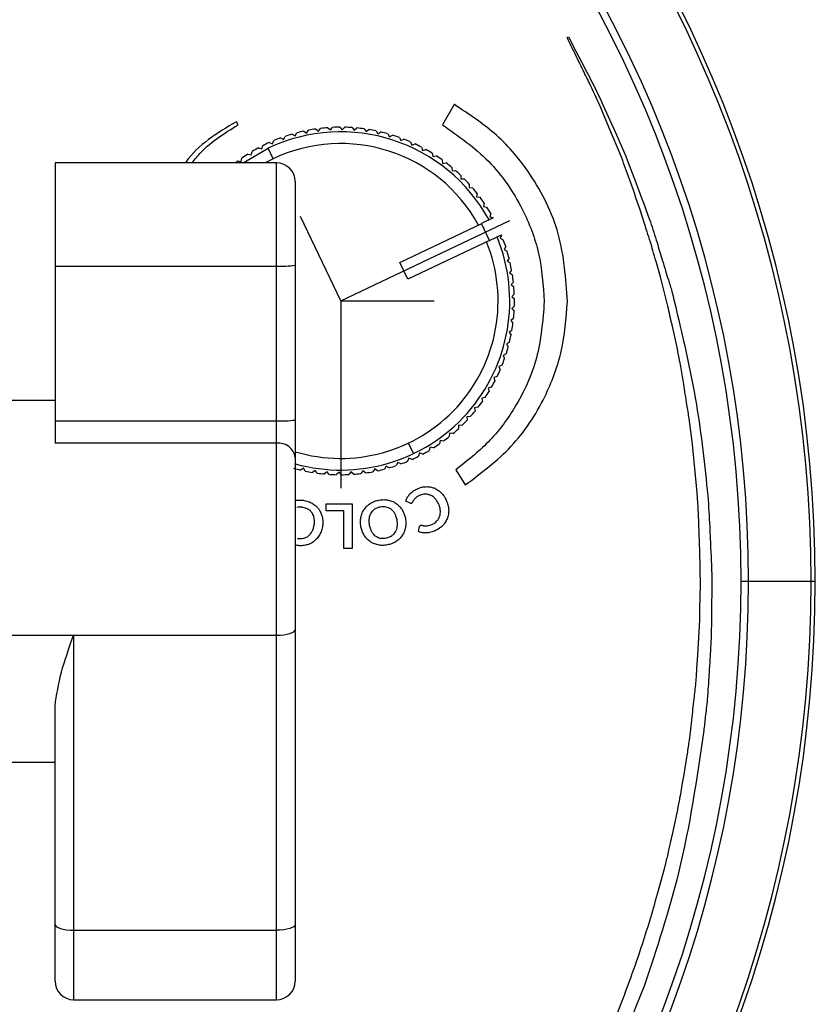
# Paper-space layout '_Top' of a CAD drawing. Header units: millimetres. Extents: x -70 to 195, y -319 to -209.
# Tile 5 of 6: x 160 to 195, y -282 to -240. Entities that reach past the tile are written whole.
import ezdxf

# ---------------------------------------------------------------- set-up
doc = ezdxf.new("R2010")
doc.units = ezdxf.units.MM
doc.header["$PDSIZE"] = -1

psp = doc.layouts.new('_Top')

# ---------------------------------------------------------------- linework, layer by layer
at = {"color": 7, "linetype": 'Continuous', "lineweight": 25}
for p, q in [((183.928, -240.357), (183.996, -240.324)), ((179.086, -243.228), (178.581, -244.102)), ((179.101, -243.236), (179.086, -243.228)), ((169.828, -244.098), (169.751, -243.965)), ((172.64, -244.372), (172.763, -244.454)), ((172.763, -244.454), (172.845, -244.331)), ((173.152, -244.28), (173.269, -244.37)), ((173.269, -244.37), (173.359, -244.253)), ((173.669, -244.223), (173.779, -244.321)), ((173.779, -244.321), (173.877, -244.211)), ((174.188, -244.203), (174.292, -244.308)), ((174.292, -244.308), (174.397, -244.205)), ((174.708, -244.218), (174.804, -244.331)), ((174.804, -244.331), (174.916, -244.235)), ((175.225, -244.27), (175.313, -244.389)), ((175.313, -244.389), (175.432, -244.301)), ((175.738, -244.358), (175.817, -244.483)), ((175.817, -244.483), (175.942, -244.404)), ((171.161, -244.86), (171.298, -244.915)), ((171.298, -244.915), (171.353, -244.777)), ((171.642, -244.663), (171.775, -244.727)), ((171.775, -244.727), (171.839, -244.594)), ((172.136, -244.5), (172.264, -244.573)), ((172.264, -244.573), (172.337, -244.445)), ((176.243, -244.482), (176.313, -244.612)), ((176.313, -244.612), (176.443, -244.541)), ((176.738, -244.64), (176.799, -244.775)), ((176.799, -244.775), (176.934, -244.714)), ((177.221, -244.833), (177.273, -244.971)), ((170.037, -245.732), (171.106, -245.106)), ((170.389, -245.387), (170.424, -245.243)), ((170.695, -245.09), (170.835, -245.135)), ((170.835, -245.135), (170.88, -244.994)), ((171.321, -245.558), (171.106, -245.106)), ((177.273, -244.971), (177.411, -244.92)), ((177.69, -245.059), (177.731, -245.201)), ((177.731, -245.201), (177.873, -245.159)), ((169.816, -245.645), (169.961, -245.67)), ((169.961, -245.67), (169.986, -245.524)), ((170.245, -245.352), (170.389, -245.387)), ((171.321, -245.558), (170.98, -245.732)), ((178.141, -245.317), (178.173, -245.461)), ((178.173, -245.461), (178.317, -245.429)), ((178.573, -245.606), (178.595, -245.752)), ((171.473, -245.732), (161.973, -245.732)), ((161.973, -245.732), (161.973, -257.756)), ((171.473, -281.615), (171.473, -245.732)), ((178.595, -245.752), (178.741, -245.73)), ((178.985, -245.924), (178.996, -246.071)), ((178.996, -246.071), (179.143, -246.06)), ((172.273, -246.532), (172.273, -280.815)), ((179.373, -246.27), (179.374, -246.418)), ((179.374, -246.418), (179.522, -246.417)), ((179.736, -246.643), (179.726, -246.79)), ((179.726, -246.79), (179.874, -246.799)), ((180.072, -247.039), (180.052, -247.186)), ((180.052, -247.186), (180.199, -247.205)), ((180.379, -247.459), (180.35, -247.604)), ((180.35, -247.604), (180.494, -247.633)), ((187.265, -248.377), (187.048, -247.701)), ((180.767, -248.094), (180.255, -248.338)), ((180.657, -247.899), (180.617, -248.041)), ((180.617, -248.041), (180.759, -248.08)), ((180.767, -248.094), (180.759, -248.08)), ((176.759, -250.002), (180.269, -248.331)), ((180.599, -249.06), (180.255, -248.338)), ((180.27, -248.331), (180.269, -248.331)), ((180.599, -249.06), (177.102, -250.724)), ((180.599, -249.061), (181.111, -248.817)), ((181.117, -248.831), (181.058, -248.966)), ((181.058, -248.966), (181.193, -249.025)), ((181.117, -248.831), (181.111, -248.817)), ((181.297, -249.318), (181.228, -249.449)), ((181.228, -249.449), (181.359, -249.518)), ((181.442, -249.818), (181.365, -249.944)), ((161.973, -250.154), (171.473, -250.154)), ((177.102, -250.724), (176.759, -250.002)), ((181.365, -249.944), (181.491, -250.021)), ((181.553, -250.326), (181.467, -250.446)), ((187.932, -250.625), (187.743, -249.96)), ((181.467, -250.446), (181.587, -250.532)), ((188.253, -251.874), (187.932, -250.625)), ((181.627, -250.84), (181.533, -250.954)), ((181.533, -250.954), (181.647, -251.048)), ((181.666, -251.359), (181.564, -251.466)), ((181.564, -251.466), (181.671, -251.568)), ((181.668, -251.879), (181.559, -251.979)), ((181.559, -251.979), (181.659, -252.088)), ((181.634, -252.398), (181.519, -252.49)), ((181.519, -252.49), (181.61, -252.605)), ((181.564, -252.913), (181.442, -252.997)), ((181.442, -252.997), (181.526, -253.119)), ((181.458, -253.422), (181.331, -253.497)), ((181.331, -253.497), (181.406, -253.625)), ((181.317, -253.923), (181.185, -253.989)), ((181.185, -253.989), (181.251, -254.121)), ((181.142, -254.412), (181.005, -254.469)), ((181.005, -254.469), (181.062, -254.605)), ((180.932, -254.888), (180.792, -254.935)), ((180.792, -254.935), (180.839, -255.075)), ((180.69, -255.348), (180.547, -255.385)), ((180.547, -255.385), (180.584, -255.528)), ((180.417, -255.791), (180.271, -255.817)), ((180.271, -255.817), (180.298, -255.963)), ((161.973, -255.923), (156.209, -255.923)), ((180.113, -256.213), (179.966, -256.229)), ((179.966, -256.229), (179.983, -256.376)), ((179.78, -256.613), (179.633, -256.619)), ((179.633, -256.619), (179.639, -256.767)), ((161.973, -256.791), (171.473, -256.791)), ((179.273, -256.984), (179.269, -257.132)), ((179.421, -256.988), (179.273, -256.984)), ((189.166, -256.705), (189.165, -256.7)), ((189.297, -257.68), (189.208, -257.017)), ((178.889, -257.324), (178.875, -257.471)), ((179.036, -257.338), (178.889, -257.324)), ((171.473, -257.756), (161.973, -257.756)), ((177.123, -257.747), (177.338, -258.199)), ((178.054, -257.918), (178.02, -258.062)), ((178.198, -257.953), (178.054, -257.918)), ((178.482, -257.635), (178.458, -257.781)), ((178.628, -257.66), (178.482, -257.635)), ((189.305, -257.787), (189.297, -257.68)), ((189.505, -259.88), (189.305, -257.787)), ((177.608, -258.17), (177.563, -258.311)), ((177.749, -258.215), (177.608, -258.17)), ((176.179, -258.732), (176.106, -258.86)), ((176.307, -258.805), (176.179, -258.732)), ((176.668, -258.578), (176.604, -258.711)), ((176.801, -258.642), (176.668, -258.578)), ((177.145, -258.39), (177.091, -258.528)), ((177.282, -258.445), (177.145, -258.39)), ((172.626, -258.822), (172.502, -258.901)), ((172.706, -258.947), (172.626, -258.822)), ((173.13, -258.916), (173.011, -259.004)), ((173.218, -259.035), (173.13, -258.916)), ((173.64, -258.974), (173.527, -259.07)), ((173.735, -259.087), (173.64, -258.974)), ((174.152, -258.997), (174.046, -259.1)), ((174.255, -259.102), (174.152, -258.997)), ((174.664, -258.984), (174.566, -259.095)), ((174.775, -259.082), (174.664, -258.984)), ((175.175, -258.935), (175.085, -259.052)), ((175.292, -259.025), (175.175, -258.935)), ((175.68, -258.851), (175.599, -258.974)), ((175.803, -258.933), (175.68, -258.851)), ((179.155, -258.891), (179.567, -259.539)), ((173.596, -260.646), (173.596, -260.352)), ((173.596, -260.352), (174.717, -260.352)), ((174.717, -260.352), (174.717, -262.264)), ((177.2, -260.326), (177.012, -260.241)), ((174.361, -260.646), (173.596, -260.646)), ((174.361, -262.264), (174.361, -260.646)), ((177.553, -261.541), (177.598, -261.342)), ((174.717, -262.264), (174.361, -262.264)), ((189.625, -264.865), (189.648, -263.816)), ((191.391, -263.673), (194.573, -263.673)), ((189.541, -266.843), (189.615, -265.337)), ((189.615, -265.335), (189.615, -265.334)), ((189.615, -265.337), (189.615, -265.335)), ((157.552, -265.98), (171.473, -265.98)), ((162.773, -265.98), (162.773, -281.615)), ((189.5, -267.402), (189.541, -266.843)), ((161.973, -280.815), (161.973, -269.016)), ((156.209, -271.423), (161.973, -271.423)), ((188.932, -272.037), (189.068, -271.225)), ((188.444, -274.531), (188.65, -273.597)), ((187.812, -277.071), (188.119, -275.949)), ((162.773, -278.63), (171.473, -278.63)), ((162.773, -281.615), (171.473, -281.615))]:
    psp.add_line(p, q, dxfattribs=at)
at = {"color": 7, "linetype": 'Continuous'}
for q in [(172.497, -248.029), (181.469, -248.203), (178.235, -251.653), (174.222, -259.679)]:
    psp.add_line((174.222, -251.653), q, dxfattribs=at)
at = {"color": 7, "linetype": 'Continuous', "lineweight": 25, "flags": 128}
for points in [[(183.996, -240.324), (184.324, -240.964), (184.673, -241.643)], [(186.272, -245.517), (185.724, -244.205), (185.344, -243.296)], [(185.469, -243.237), (185.985, -244.408), (186.445, -245.449)], [(171.473, -265.98), (171.629, -265.976), (171.78, -265.962), (171.918, -265.94), (172.039, -265.911), (172.139, -265.874), (172.213, -265.833), (172.258, -265.789), (172.273, -265.742)], [(161.973, -278.392), (161.989, -278.438), (162.034, -278.483), (162.108, -278.524), (162.208, -278.56), (162.329, -278.59), (162.467, -278.612), (162.617, -278.625), (162.773, -278.63)], [(172.273, -278.392), (172.258, -278.438), (172.213, -278.483), (172.139, -278.524), (172.039, -278.56), (171.918, -278.59), (171.78, -278.612), (171.629, -278.625), (171.473, -278.63)]]:
    psp.add_lwpolyline(points, dxfattribs=at)
at = {"color": 7, "linetype": 'Continuous', "lineweight": 25}
for centre, radius, start, end in [((139.573, -263.673), 55, 197.4576, 162.5424), ((139.573, -263.673), 54.821, 197.5163, 162.4837), ((139.573, -263.673), 52.139, 198.4489, 161.5511), ((139.573, -263.673), 51.818, 198.5675, 161.4325), ((174.222, -251.653), 7.25, 28.6131, 115.4545), ((174.222, -251.653), 7.45, 102.258, 104.6511), ((174.222, -251.653), 7.45, 98.258, 100.6511), ((174.222, -251.653), 7.45, 94.258, 96.6511), ((174.222, -251.653), 7.45, 90.258, 92.6511), ((174.222, -251.653), 7.45, 86.258, 88.6511), ((174.222, -251.653), 7.45, 82.258, 84.6511), ((174.222, -251.653), 7.45, 78.258, 80.6511), ((174.222, -251.653), 7.45, 74.258, 76.6511), ((174.222, -251.653), 7.45, 114.258, 116.6511), ((174.222, -251.653), 7.45, 110.258, 112.6511), ((174.222, -251.653), 7.45, 106.258, 108.6511), ((174.222, -251.653), 7.45, 70.258, 72.6511), ((174.222, -251.653), 7.45, 66.258, 68.6511), ((174.222, -251.653), 7.45, 118.258, 120.6511), ((174.222, -251.653), 6.75, 28.8518, 115.4545), ((174.222, -251.653), 7.45, 62.258, 64.6511), ((174.222, -251.653), 7.45, 58.258, 60.6511), ((174.222, -251.653), 7.45, 126.258, 127.3747), ((174.222, -251.653), 7.45, 122.258, 124.6511), ((174.222, -251.653), 7.45, 54.258, 56.6511), ((171.473, -246.532), 0.8, 0, 90), ((174.222, -251.653), 7.45, 50.258, 52.6511), ((174.222, -251.653), 7.45, 46.258, 48.6511), ((174.222, -251.653), 7.45, 42.258, 44.6511), ((174.222, -251.653), 7.45, 38.258, 40.6511), ((174.222, -251.653), 7.45, 34.258, 36.6511), ((174.222, -251.653), 7.45, 30.258, 32.6511), ((174.222, -251.653), 7.25, 254.4118, 22.2876), ((174.222, -251.653), 7.45, 18.258, 20.6511), ((174.222, -251.653), 6.75, 253.2242, 22.0572), ((174.222, -251.653), 7.45, 14.258, 16.6511), ((171.673, -245.185), 4.973, 267.699, 276.9332), ((174.222, -251.653), 7.45, 10.258, 12.6511), ((174.222, -251.653), 7.45, 6.258, 8.6511), ((174.222, -251.653), 7.45, 2.258, 4.6511), ((174.222, -251.653), 7.45, 358.258, 0.6511), ((174.222, -251.653), 7.45, 354.258, 356.6511), ((174.222, -251.653), 7.45, 350.258, 352.6511), ((174.222, -251.653), 7.45, 346.258, 348.6511), ((174.222, -251.653), 7.45, 342.258, 344.6511), ((174.222, -251.653), 7.45, 338.258, 340.6511), ((174.222, -251.653), 7.45, 334.258, 336.6511), ((174.222, -251.653), 7.45, 330.258, 332.6511), ((174.222, -251.653), 7.45, 326.258, 328.6511), ((174.222, -251.653), 7.45, 322.258, 324.6511), ((174.222, -251.653), 7.45, 318.258, 320.6511), ((171.673, -251.822), 4.973, 267.699, 276.9332), ((174.222, -251.653), 7.45, 314.258, 316.6511), ((174.222, -251.653), 7.45, 306.258, 308.6511), ((174.222, -251.653), 7.45, 310.258, 312.6511), ((171.557, -258.476), 0.725, 8.6675, 96.6073), ((174.222, -251.653), 7.45, 302.258, 304.6511), ((174.222, -251.653), 7.45, 294.258, 296.6511), ((174.222, -251.653), 7.45, 298.258, 300.6511), ((174.222, -251.653), 7.45, 286.258, 288.6511), ((174.222, -251.653), 7.45, 290.258, 292.6511), ((174.222, -251.653), 7.45, 254.258, 256.6511), ((174.222, -251.653), 7.45, 258.258, 260.6511), ((174.222, -251.653), 7.45, 262.258, 264.6511), ((174.222, -251.653), 7.45, 266.258, 268.6511), ((174.222, -251.653), 7.45, 270.258, 272.6511), ((174.222, -251.653), 7.45, 274.258, 276.6511), ((174.222, -251.653), 7.45, 278.258, 280.6511), ((174.222, -251.653), 7.45, 282.258, 284.6511), ((162.773, -280.815), 0.8, 180, 270), ((171.473, -280.815), 0.8, 270, 0)]:
    psp.add_arc(centre, radius, start, end, dxfattribs=at)
for points, knots in [([(184.579, -241.689), (184.442, -241.407), (184.225, -240.963), (184.007, -240.519), (183.928, -240.357)], [0, 0, 0, 0, 0.634974, 1, 1, 1, 1]), ([(185.344, -243.296), (185.195, -242.97), (184.947, -242.431), (184.684, -241.899), (184.579, -241.689)], [0, 0, 0, 0, 0.605016, 1, 1, 1, 1]), ([(184.673, -241.643), (184.815, -241.914), (185.091, -242.44), (185.345, -242.976), (185.469, -243.237)], [0, 0, 0, 0, 0.514854, 1, 1, 1, 1]), ([(183.946, -251.678), (183.877, -250.695), (183.74, -248.765), (182.534, -246.338), (180.967, -244.461), (179.725, -243.646), (179.101, -243.236)], [0, 0, 0, 0, 0.287608, 0.564809, 0.781348, 1, 1, 1, 1]), ([(169.751, -243.965), (168.934, -244.454), (168.104, -244.951), (167.559, -245.72), (167.551, -245.732)], [0, 0, 0, 0, 0.983773, 1, 1, 1, 1]), ([(167.847, -245.732), (167.973, -245.577), (168.516, -244.907), (169.258, -244.45), (169.828, -244.098)], [0, 0, 0, 0, 0.231665, 1, 1, 1, 1]), ([(178.581, -244.102), (179.274, -244.585), (180.662, -245.551), (182.008, -247.533), (182.811, -249.612), (182.904, -250.982), (182.951, -251.678)], [0, 0, 0, 0, 0.275501, 0.55142, 0.772067, 1, 1, 1, 1]), ([(187.048, -247.701), (186.902, -247.278), (186.651, -246.548), (186.384, -245.823), (186.272, -245.517)], [0, 0, 0, 0, 0.578832, 1, 1, 1, 1]), ([(186.445, -245.449), (186.637, -245.951), (186.995, -246.885), (187.341, -247.823), (187.501, -248.258)], [0, 0, 0, 0, 0.536884, 1, 1, 1, 1]), ([(187.507, -249.126), (187.459, -248.981), (187.376, -248.732), (187.297, -248.481), (187.265, -248.377)], [0, 0, 0, 0, 0.584981, 1, 1, 1, 1]), ([(187.501, -248.258), (187.597, -248.556), (187.772, -249.096), (187.935, -249.64), (188.009, -249.885)], [0, 0, 0, 0, 0.550413, 1, 1, 1, 1]), ([(187.743, -249.96), (187.698, -249.804), (187.618, -249.526), (187.541, -249.248), (187.507, -249.126)], [0, 0, 0, 0, 0.564535, 1, 1, 1, 1]), ([(188.009, -249.885), (188.058, -250.045), (188.145, -250.332), (188.233, -250.619), (188.272, -250.747)], [0, 0, 0, 0, 0.555708, 1, 1, 1, 1]), ([(188.272, -250.747), (188.324, -250.912), (188.418, -251.209), (188.491, -251.511), (188.523, -251.645)], [0, 0, 0, 0, 0.5561046, 1, 1, 1, 1]), ([(182.951, -251.678), (182.886, -252.495), (182.759, -254.1), (181.815, -256.141), (180.603, -257.76), (179.637, -258.514), (179.155, -258.891)], [0, 0, 0, 0, 0.288465, 0.567185, 0.7837, 1, 1, 1, 1]), ([(179.567, -259.539), (180.255, -259.025), (181.634, -257.993), (182.973, -255.949), (183.78, -253.809), (183.89, -252.398), (183.946, -251.678)], [0, 0, 0, 0, 0.273642, 0.548523, 0.769736, 1, 1, 1, 1]), ([(188.658, -253.712), (188.581, -253.364), (188.447, -252.752), (188.312, -252.139), (188.253, -251.874)], [0, 0, 0, 0, 0.567192, 1, 1, 1, 1]), ([(188.523, -251.645), (188.874, -253.12), (189.531, -255.88), (189.827, -258.701), (189.965, -260.014)], [0, 0, 0, 0, 0.534407, 1, 1, 1, 1]), ([(188.885, -254.888), (188.842, -254.665), (188.766, -254.273), (188.69, -253.881), (188.658, -253.712)], [0, 0, 0, 0, 0.568614, 1, 1, 1, 1]), ([(188.999, -255.643), (188.979, -255.501), (188.945, -255.249), (188.903, -254.998), (188.885, -254.888)], [0, 0, 0, 0, 0.562556, 1, 1, 1, 1]), ([(189.165, -256.7), (189.134, -256.501), (189.078, -256.149), (189.023, -255.797), (188.999, -255.643)], [0, 0, 0, 0, 0.563155, 1, 1, 1, 1]), ([(189.208, -257.017), (189.2, -256.959), (189.186, -256.855), (189.172, -256.751), (189.166, -256.705)], [0, 0, 0, 0, 0.561574, 1, 1, 1, 1]), ([(177.535, -259.696), (177.606, -259.669), (177.729, -259.623), (177.86, -259.616), (177.915, -259.613)], [0, 0, 0, 0, 0.577281, 1, 1, 1, 1]), ([(177.915, -259.613), (177.983, -259.617), (178.102, -259.624), (178.213, -259.667), (178.262, -259.686)], [0, 0, 0, 0, 0.564944, 1, 1, 1, 1]), ([(177.012, -260.241), (177.035, -260.176), (177.076, -260.061), (177.154, -259.967), (177.189, -259.926)], [0, 0, 0, 0, 0.558285, 1, 1, 1, 1]), ([(177.189, -259.926), (177.244, -259.876), (177.347, -259.781), (177.475, -259.723), (177.535, -259.696)], [0, 0, 0, 0, 0.528423, 1, 1, 1, 1]), ([(177.514, -260.041), (177.495, -260.052), (177.464, -260.072), (177.436, -260.096), (177.424, -260.106)], [0, 0, 0, 0, 0.575294, 1, 1, 1, 1]), ([(177.632, -259.982), (177.608, -259.992), (177.568, -260.01), (177.53, -260.032), (177.514, -260.041)], [0, 0, 0, 0, 0.5847624, 1, 1, 1, 1]), ([(177.859, -259.935), (177.816, -259.938), (177.738, -259.942), (177.665, -259.97), (177.632, -259.982)], [0, 0, 0, 0, 0.552425, 1, 1, 1, 1]), ([(178.08, -259.984), (178.04, -259.969), (177.969, -259.941), (177.893, -259.937), (177.859, -259.935)], [0, 0, 0, 0, 0.560595, 1, 1, 1, 1]), ([(178.276, -260.131), (178.242, -260.097), (178.183, -260.039), (178.11, -260.001), (178.08, -259.984)], [0, 0, 0, 0, 0.577259, 1, 1, 1, 1]), ([(178.262, -259.686), (178.321, -259.717), (178.428, -259.774), (178.514, -259.86), (178.552, -259.899)], [0, 0, 0, 0, 0.549441, 1, 1, 1, 1]), ([(178.552, -259.899), (178.599, -259.955), (178.684, -260.058), (178.74, -260.18), (178.765, -260.235)], [0, 0, 0, 0, 0.5458693, 1, 1, 1, 1]), ([(189.553, -260.529), (189.544, -260.407), (189.529, -260.191), (189.512, -259.974), (189.505, -259.88)], [0, 0, 0, 0, 0.562403, 1, 1, 1, 1]), ([(189.965, -260.014), (189.994, -260.455), (190.045, -261.249), (190.077, -262.044), (190.092, -262.398)], [0, 0, 0, 0, 0.554973, 1, 1, 1, 1]), ([(172.252, -260.209), (172.325, -260.198), (172.459, -260.178), (172.593, -260.197), (172.654, -260.205)], [0, 0, 0, 0, 0.5447031, 1, 1, 1, 1]), ([(172.654, -260.205), (172.73, -260.222), (172.863, -260.252), (172.981, -260.318), (173.031, -260.346)], [0, 0, 0, 0, 0.573712, 1, 1, 1, 1]), ([(173.031, -260.346), (173.089, -260.387), (173.19, -260.459), (173.265, -260.558), (173.298, -260.601)], [0, 0, 0, 0, 0.566631, 1, 1, 1, 1]), ([(175.221, -260.6), (175.262, -260.545), (175.336, -260.446), (175.437, -260.374), (175.482, -260.341)], [0, 0, 0, 0, 0.552076, 1, 1, 1, 1]), ([(175.482, -260.341), (175.546, -260.305), (175.664, -260.238), (175.796, -260.207), (175.856, -260.194)], [0, 0, 0, 0, 0.544598, 1, 1, 1, 1]), ([(175.856, -260.194), (175.933, -260.182), (176.067, -260.162), (176.201, -260.182), (176.258, -260.191)], [0, 0, 0, 0, 0.573707, 1, 1, 1, 1]), ([(176.171, -260.49), (176.124, -260.483), (176.038, -260.472), (175.953, -260.486), (175.914, -260.492)], [0, 0, 0, 0, 0.541535, 1, 1, 1, 1]), ([(176.258, -260.191), (176.327, -260.208), (176.447, -260.238), (176.553, -260.304), (176.598, -260.332)], [0, 0, 0, 0, 0.566772, 1, 1, 1, 1]), ([(176.598, -260.332), (176.652, -260.375), (176.75, -260.451), (176.82, -260.553), (176.852, -260.599)], [0, 0, 0, 0, 0.553102, 1, 1, 1, 1]), ([(177.255, -260.327), (177.245, -260.33), (177.227, -260.335), (177.209, -260.329), (177.2, -260.326)], [0, 0, 0, 0, 0.549099, 1, 1, 1, 1]), ([(177.282, -260.308), (177.278, -260.312), (177.27, -260.32), (177.26, -260.325), (177.255, -260.327)], [0, 0, 0, 0, 0.552632, 1, 1, 1, 1]), ([(177.3, -260.279), (177.297, -260.285), (177.292, -260.295), (177.285, -260.304), (177.282, -260.308)], [0, 0, 0, 0, 0.570956, 1, 1, 1, 1]), ([(177.355, -260.184), (177.344, -260.2), (177.323, -260.231), (177.307, -260.264), (177.3, -260.279)], [0, 0, 0, 0, 0.5435029, 1, 1, 1, 1]), ([(177.424, -260.106), (177.41, -260.12), (177.385, -260.144), (177.364, -260.172), (177.355, -260.184)], [0, 0, 0, 0, 0.5615, 1, 1, 1, 1]), ([(178.43, -260.377), (178.406, -260.325), (178.365, -260.237), (178.302, -260.162), (178.276, -260.131)], [0, 0, 0, 0, 0.583104, 1, 1, 1, 1]), ([(178.498, -260.654), (178.492, -260.602), (178.481, -260.507), (178.446, -260.418), (178.43, -260.377)], [0, 0, 0, 0, 0.539486, 1, 1, 1, 1]), ([(178.765, -260.235), (178.792, -260.308), (178.84, -260.434), (178.849, -260.569), (178.853, -260.626)], [0, 0, 0, 0, 0.573504, 1, 1, 1, 1]), ([(172.601, -260.505), (172.552, -260.498), (172.466, -260.487), (172.381, -260.501), (172.345, -260.507)], [0, 0, 0, 0, 0.577955, 1, 1, 1, 1]), ([(172.842, -260.594), (172.801, -260.572), (172.725, -260.53), (172.64, -260.513), (172.601, -260.505)], [0, 0, 0, 0, 0.541482, 1, 1, 1, 1]), ([(173.007, -260.758), (172.981, -260.723), (172.935, -260.659), (172.871, -260.614), (172.842, -260.594)], [0, 0, 0, 0, 0.554386, 1, 1, 1, 1]), ([(173.089, -260.988), (173.08, -260.941), (173.064, -260.861), (173.024, -260.789), (173.007, -260.758)], [0, 0, 0, 0, 0.574448, 1, 1, 1, 1]), ([(173.298, -260.601), (173.333, -260.66), (173.396, -260.766), (173.426, -260.887), (173.439, -260.941)], [0, 0, 0, 0, 0.553038, 1, 1, 1, 1]), ([(175.087, -260.942), (175.103, -260.874), (175.131, -260.753), (175.194, -260.646), (175.221, -260.6)], [0, 0, 0, 0, 0.5661376, 1, 1, 1, 1]), ([(175.514, -260.753), (175.494, -260.792), (175.457, -260.865), (175.443, -260.946), (175.437, -260.983)], [0, 0, 0, 0, 0.543878, 1, 1, 1, 1]), ([(175.675, -260.586), (175.64, -260.612), (175.577, -260.659), (175.533, -260.724), (175.514, -260.753)], [0, 0, 0, 0, 0.563659, 1, 1, 1, 1]), ([(175.914, -260.492), (175.865, -260.504), (175.781, -260.524), (175.707, -260.567), (175.675, -260.586)], [0, 0, 0, 0, 0.577977, 1, 1, 1, 1]), ([(176.383, -260.584), (176.347, -260.56), (176.281, -260.517), (176.204, -260.498), (176.171, -260.49)], [0, 0, 0, 0, 0.554476, 1, 1, 1, 1]), ([(176.543, -260.768), (176.517, -260.728), (176.473, -260.659), (176.41, -260.606), (176.383, -260.584)], [0, 0, 0, 0, 0.574477, 1, 1, 1, 1]), ([(176.638, -261.037), (176.626, -260.983), (176.604, -260.889), (176.561, -260.804), (176.543, -260.768)], [0, 0, 0, 0, 0.581496, 1, 1, 1, 1]), ([(176.852, -260.599), (176.887, -260.663), (176.952, -260.78), (176.981, -260.909), (176.995, -260.968)], [0, 0, 0, 0, 0.548234, 1, 1, 1, 1]), ([(178.337, -261.098), (178.367, -261.064), (178.42, -261.004), (178.45, -260.931), (178.464, -260.899)], [0, 0, 0, 0, 0.562346, 1, 1, 1, 1]), ([(178.464, -260.899), (178.477, -260.855), (178.5, -260.775), (178.498, -260.692), (178.498, -260.654)], [0, 0, 0, 0, 0.545603, 1, 1, 1, 1]), ([(178.853, -260.626), (178.851, -260.697), (178.848, -260.821), (178.807, -260.938), (178.789, -260.989)], [0, 0, 0, 0, 0.565943, 1, 1, 1, 1]), ([(189.62, -262.409), (189.609, -262.056), (189.589, -261.429), (189.564, -260.802), (189.553, -260.529)], [0, 0, 0, 0, 0.563851, 1, 1, 1, 1]), ([(172.991, -261.544), (173.013, -261.497), (173.054, -261.41), (173.073, -261.316), (173.082, -261.273)], [0, 0, 0, 0, 0.53745, 1, 1, 1, 1]), ([(173.082, -261.273), (173.09, -261.218), (173.103, -261.123), (173.093, -261.028), (173.089, -260.988)], [0, 0, 0, 0, 0.581545, 1, 1, 1, 1]), ([(173.439, -260.941), (173.449, -261.013), (173.467, -261.145), (173.449, -261.276), (173.44, -261.336)], [0, 0, 0, 0, 0.548246, 1, 1, 1, 1]), ([(175.092, -261.338), (175.081, -261.262), (175.061, -261.131), (175.079, -260.999), (175.087, -260.942)], [0, 0, 0, 0, 0.5707329, 1, 1, 1, 1]), ([(175.437, -260.983), (175.434, -261.034), (175.427, -261.13), (175.443, -261.224), (175.45, -261.268)], [0, 0, 0, 0, 0.537043, 1, 1, 1, 1]), ([(175.45, -261.268), (175.463, -261.323), (175.484, -261.416), (175.527, -261.502), (175.545, -261.537)], [0, 0, 0, 0, 0.581774, 1, 1, 1, 1]), ([(176.572, -261.554), (176.592, -261.514), (176.63, -261.441), (176.644, -261.36), (176.65, -261.323)], [0, 0, 0, 0, 0.544594, 1, 1, 1, 1]), ([(176.65, -261.323), (176.654, -261.271), (176.661, -261.175), (176.645, -261.081), (176.638, -261.037)], [0, 0, 0, 0, 0.537563, 1, 1, 1, 1]), ([(176.995, -260.968), (177.006, -261.043), (177.026, -261.175), (177.008, -261.307), (177.001, -261.364)], [0, 0, 0, 0, 0.5706, 1, 1, 1, 1]), ([(177.598, -261.342), (177.599, -261.335), (177.602, -261.323), (177.609, -261.311), (177.611, -261.306)], [0, 0, 0, 0, 0.550035, 1, 1, 1, 1]), ([(177.611, -261.306), (177.617, -261.3), (177.627, -261.287), (177.642, -261.281), (177.649, -261.278)], [0, 0, 0, 0, 0.512478, 1, 1, 1, 1]), ([(177.649, -261.278), (177.66, -261.274), (177.682, -261.268), (177.705, -261.273), (177.715, -261.275)], [0, 0, 0, 0, 0.523959, 1, 1, 1, 1]), ([(177.715, -261.275), (177.732, -261.279), (177.763, -261.285), (177.794, -261.289), (177.81, -261.291)], [0, 0, 0, 0, 0.517507, 1, 1, 1, 1]), ([(177.81, -261.291), (177.833, -261.293), (177.878, -261.296), (177.922, -261.292), (177.944, -261.29)], [0, 0, 0, 0, 0.518599, 1, 1, 1, 1]), ([(177.944, -261.29), (177.976, -261.285), (178.039, -261.274), (178.099, -261.25), (178.128, -261.238)], [0, 0, 0, 0, 0.512362, 1, 1, 1, 1]), ([(178.128, -261.238), (178.172, -261.217), (178.248, -261.18), (178.311, -261.123), (178.337, -261.098)], [0, 0, 0, 0, 0.571868, 1, 1, 1, 1]), ([(178.582, -261.296), (178.526, -261.345), (178.423, -261.434), (178.3, -261.492), (178.244, -261.518)], [0, 0, 0, 0, 0.5447216, 1, 1, 1, 1]), ([(178.789, -260.989), (178.759, -261.051), (178.705, -261.164), (178.62, -261.255), (178.582, -261.296)], [0, 0, 0, 0, 0.551955, 1, 1, 1, 1]), ([(172.624, -261.83), (172.667, -261.818), (172.743, -261.796), (172.807, -261.751), (172.835, -261.731)], [0, 0, 0, 0, 0.5634264, 1, 1, 1, 1]), ([(172.835, -261.731), (172.869, -261.702), (172.93, -261.647), (172.972, -261.576), (172.991, -261.544)], [0, 0, 0, 0, 0.544432, 1, 1, 1, 1]), ([(173.303, -261.708), (173.264, -261.766), (173.194, -261.868), (173.097, -261.945), (173.055, -261.978)], [0, 0, 0, 0, 0.56579, 1, 1, 1, 1]), ([(173.44, -261.336), (173.424, -261.41), (173.395, -261.541), (173.331, -261.657), (173.303, -261.708)], [0, 0, 0, 0, 0.570731, 1, 1, 1, 1]), ([(175.235, -261.707), (175.2, -261.643), (175.135, -261.526), (175.106, -261.396), (175.092, -261.338)], [0, 0, 0, 0, 0.548167, 1, 1, 1, 1]), ([(175.488, -261.973), (175.434, -261.931), (175.337, -261.854), (175.267, -261.752), (175.235, -261.707)], [0, 0, 0, 0, 0.552168, 1, 1, 1, 1]), ([(175.545, -261.537), (175.57, -261.577), (175.614, -261.647), (175.676, -261.7), (175.703, -261.723)], [0, 0, 0, 0, 0.574424, 1, 1, 1, 1]), ([(175.703, -261.723), (175.739, -261.747), (175.805, -261.79), (175.881, -261.809), (175.914, -261.818)], [0, 0, 0, 0, 0.5553802, 1, 1, 1, 1]), ([(176.171, -261.815), (176.22, -261.803), (176.304, -261.783), (176.378, -261.74), (176.41, -261.721)], [0, 0, 0, 0, 0.577282, 1, 1, 1, 1]), ([(176.41, -261.721), (176.446, -261.695), (176.509, -261.648), (176.553, -261.582), (176.572, -261.554)], [0, 0, 0, 0, 0.5633945, 1, 1, 1, 1]), ([(176.865, -261.706), (176.824, -261.761), (176.749, -261.86), (176.648, -261.932), (176.603, -261.965)], [0, 0, 0, 0, 0.5519674, 1, 1, 1, 1]), ([(177.001, -261.364), (176.984, -261.432), (176.956, -261.553), (176.893, -261.659), (176.865, -261.706)], [0, 0, 0, 0, 0.565754, 1, 1, 1, 1]), ([(177.874, -261.601), (177.812, -261.598), (177.701, -261.592), (177.597, -261.557), (177.553, -261.541)], [0, 0, 0, 0, 0.569639, 1, 1, 1, 1]), ([(178.244, -261.518), (178.174, -261.545), (178.054, -261.59), (177.927, -261.598), (177.874, -261.601)], [0, 0, 0, 0, 0.58555, 1, 1, 1, 1]), ([(172.717, -262.126), (172.644, -262.137), (172.51, -262.158), (172.376, -262.138), (172.315, -262.13)], [0, 0, 0, 0, 0.545088, 1, 1, 1, 1]), ([(172.367, -261.832), (172.417, -261.838), (172.503, -261.85), (172.588, -261.836), (172.624, -261.83)], [0, 0, 0, 0, 0.577515, 1, 1, 1, 1]), ([(173.055, -261.978), (172.997, -262.015), (172.891, -262.081), (172.771, -262.112), (172.717, -262.126)], [0, 0, 0, 0, 0.552094, 1, 1, 1, 1]), ([(175.826, -262.115), (175.758, -262.097), (175.638, -262.067), (175.533, -262.001), (175.488, -261.973)], [0, 0, 0, 0, 0.567027, 1, 1, 1, 1]), ([(176.229, -262.112), (176.152, -262.124), (176.017, -262.144), (175.883, -262.123), (175.826, -262.115)], [0, 0, 0, 0, 0.574004, 1, 1, 1, 1]), ([(175.914, -261.818), (175.961, -261.824), (176.047, -261.835), (176.132, -261.821), (176.171, -261.815)], [0, 0, 0, 0, 0.540832, 1, 1, 1, 1]), ([(176.603, -261.965), (176.539, -262.001), (176.421, -262.068), (176.289, -262.098), (176.229, -262.112)], [0, 0, 0, 0, 0.5450911, 1, 1, 1, 1]), ([(189.637, -262.898), (189.633, -262.807), (189.627, -262.644), (189.622, -262.481), (189.62, -262.409)], [0, 0, 0, 0, 0.56114, 1, 1, 1, 1]), ([(190.092, -262.398), (190.104, -262.625), (190.125, -263.038), (190.134, -263.451), (190.138, -263.635)], [0, 0, 0, 0, 0.55279, 1, 1, 1, 1]), ([(189.648, -263.816), (189.646, -263.644), (189.642, -263.338), (189.638, -263.032), (189.637, -262.898)], [0, 0, 0, 0, 0.562712, 1, 1, 1, 1]), ([(190.138, -263.635), (190.135, -263.866), (190.13, -264.279), (190.126, -264.693), (190.124, -264.876)], [0, 0, 0, 0, 0.557851, 1, 1, 1, 1]), ([(189.615, -265.334), (189.616, -265.247), (189.619, -265.09), (189.623, -264.934), (189.625, -264.865)], [0, 0, 0, 0, 0.560854, 1, 1, 1, 1]), ([(190.124, -264.876), (190.123, -265.11), (190.119, -265.531), (190.11, -265.952), (190.106, -266.138)], [0, 0, 0, 0, 0.557389, 1, 1, 1, 1]), ([(161.973, -269.016), (162.044, -268.549), (162.186, -267.615), (162.578, -266.525), (162.773, -265.98)], [0, 0, 0, 0, 0.500046, 1, 1, 1, 1]), ([(190.106, -266.138), (190.092, -266.379), (190.065, -266.812), (190.039, -267.244), (190.027, -267.435)], [0, 0, 0, 0, 0.55824, 1, 1, 1, 1]), ([(189.455, -268.027), (189.463, -267.91), (189.477, -267.702), (189.493, -267.494), (189.5, -267.402)], [0, 0, 0, 0, 0.560938, 1, 1, 1, 1]), ([(190.027, -267.435), (190.013, -267.68), (189.988, -268.12), (189.954, -268.558), (189.94, -268.752)], [0, 0, 0, 0, 0.5584053, 1, 1, 1, 1]), ([(189.28, -269.607), (189.312, -269.31), (189.371, -268.784), (189.429, -268.257), (189.455, -268.027)], [0, 0, 0, 0, 0.563162, 1, 1, 1, 1]), ([(189.94, -268.752), (189.912, -268.999), (189.863, -269.44), (189.813, -269.882), (189.791, -270.077)], [0, 0, 0, 0, 0.558247, 1, 1, 1, 1]), ([(189.222, -270.134), (189.232, -270.035), (189.25, -269.859), (189.271, -269.684), (189.28, -269.607)], [0, 0, 0, 0, 0.561287, 1, 1, 1, 1]), ([(189.791, -270.077), (189.494, -272.123), (188.952, -275.85), (187.771, -279.424), (187.238, -281.035)], [0, 0, 0, 0, 0.549135, 1, 1, 1, 1]), ([(189.068, -271.225), (189.098, -271.021), (189.152, -270.658), (189.201, -270.294), (189.222, -270.134)], [0, 0, 0, 0, 0.561364, 1, 1, 1, 1]), ([(188.822, -272.7), (188.842, -272.576), (188.878, -272.355), (188.916, -272.134), (188.932, -272.037)], [0, 0, 0, 0, 0.561126, 1, 1, 1, 1]), ([(188.65, -273.597), (188.683, -273.43), (188.742, -273.131), (188.797, -272.831), (188.822, -272.7)], [0, 0, 0, 0, 0.561044, 1, 1, 1, 1]), ([(188.259, -275.375), (188.294, -275.217), (188.355, -274.935), (188.417, -274.654), (188.444, -274.531)], [0, 0, 0, 0, 0.561201, 1, 1, 1, 1]), ([(188.119, -275.949), (188.145, -275.842), (188.193, -275.651), (188.239, -275.459), (188.259, -275.375)], [0, 0, 0, 0, 0.560555, 1, 1, 1, 1]), ([(186.037, -282.331), (186.411, -281.351), (187.072, -279.621), (187.588, -277.843), (187.812, -277.071)], [0, 0, 0, 0, 0.5661354, 1, 1, 1, 1]), ([(187.238, -281.035), (186.405, -283.106), (184.9, -286.846), (182.776, -290.269), (181.828, -291.797)], [0, 0, 0, 0, 0.553931, 1, 1, 1, 1])]:
    psp.add_open_spline(points, degree=3, knots=knots, dxfattribs=at)
at = {"color": 7, "linetype": 'Continuous'}
psp.add_point((174.222, -251.653), dxfattribs=at)
psp.add_point((174.222, -251.653), dxfattribs=at)

doc.saveas('drawing.dxf')
